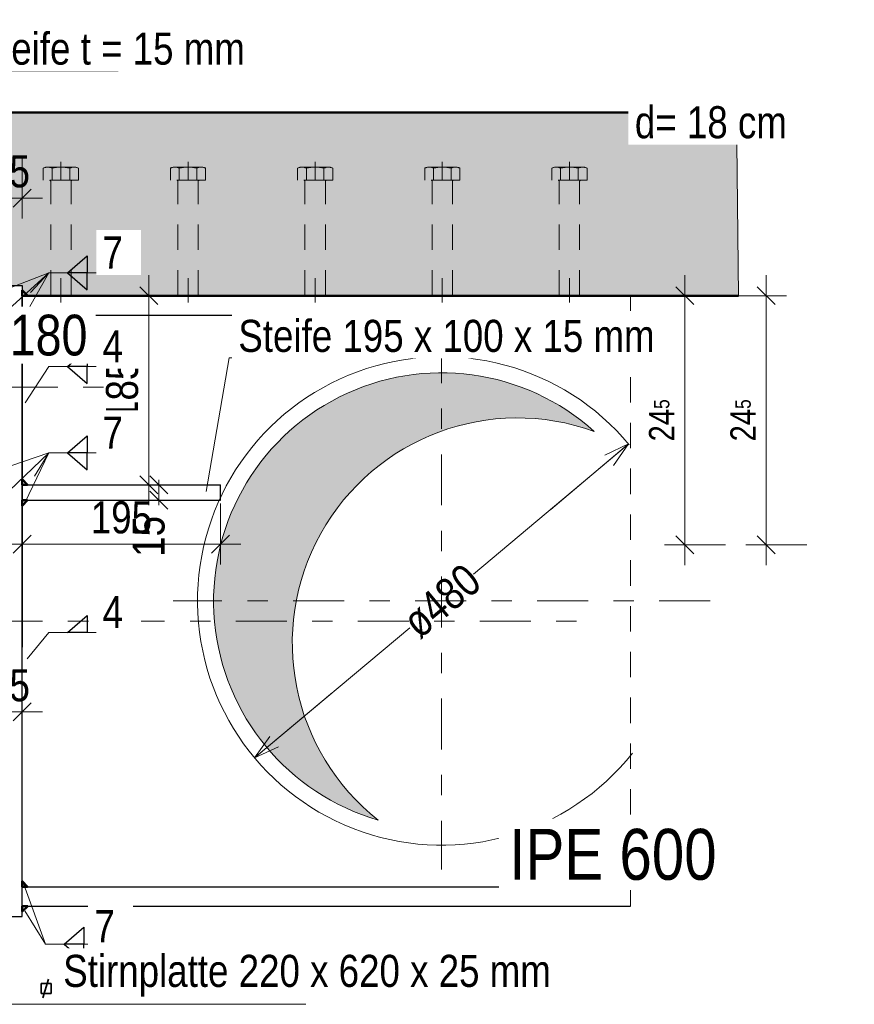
# Model space of a CAD drawing. Header units: millimetres. Extents: x -13 to 146, y -13 to 60.
# Tile 132 of 170: x 56.28 to 60.39, y -12.54 to -7.7. Entities that reach past the tile are written whole.
import ezdxf

# ---------------------------------------------------------------- set-up
doc = ezdxf.new("R2010")
doc.units = ezdxf.units.MM
doc.linetypes.add('DASHDOT', pattern=[1, 0.5, -0.25, 0, -0.25])
doc.linetypes.add('HIDDEN', pattern=[0.375, 0.25, -0.125])
doc.layers.add('Texte', color=7, linetype='Continuous', lineweight=20)
doc.styles.add('Arial Narrow', font='ARIALN.TTF')
doc.dimstyles.new('Arch_Strakon_dimstyle', dxfattribs={"dimtxt": 11.25, "dimasz": 1, "dimexe": 1.25, "dimexo": 0.0625, "dimgap": 1, "dimtad": 0, "dimdec": 5, "dimzin": 12, "dimdsep": 46, "dimtxsty": 'Arial Narrow', "dimblk": 'Arrowhead_Tick', "dimsah": 1, "dimcen": 0, "dimse1": 1, "dimse2": 1, "dimclrd": 6, "dimclrt": 3, "dimazin": 0, "dimtfac": 1, "dimtdec": 4, "dimtmove": 0, "dimatfit": 3, "dimldrblk": 'NONE', "dimfxl": 1, "dimtvp": 1, "dimtolj": 1, "dimtzin": 0, "dimlwd": 13, "dimarcsym": 2})
doc.dimstyles.new('Radial_Strakon_dimstyle', dxfattribs={"dimtxt": 11.25, "dimasz": 1, "dimexe": 1.25, "dimexo": 0.0625, "dimgap": 1, "dimtad": 0, "dimdec": 5, "dimzin": 12, "dimdsep": 46, "dimtxsty": 'Arial Narrow', "dimblk": 'Arrowhead_Radial_Reverse', "dimsah": 1, "dimcen": 0, "dimse1": 1, "dimse2": 1, "dimclrd": 6, "dimclrt": 3, "dimazin": 0, "dimtfac": 1, "dimtdec": 4, "dimtmove": 0, "dimatfit": 3, "dimldrblk": 'NONE', "dimfxl": 1, "dimtvp": 1, "dimtolj": 1, "dimtzin": 0, "dimlwd": 13, "dimarcsym": 2})
pattern_1 = [(45, (0, 0), (-0.031819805, 0.031819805), [0, -0.075])]
pattern_2 = [(135, (0, 0), (-0.031819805, -0.031819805), [0, -0.075])]

# ---------------------------------------------------------------- blocks, each defined once
blk = doc.blocks.new('Arrowhead_Tick')
at = {"color": 0, "linetype": 'Continuous', "lineweight": -2}
for p, q in [((0, 20), (0, -10)), ((-1, 0), (0, 0)), ((10, 0), (0, 0))]:
    blk.add_line(p, q, dxfattribs=at)
at = {"color": 2, "linetype": 'Continuous', "lineweight": 35}
blk.add_line((4.42, 4.42), (-4.42, -4.42), dxfattribs=at)
blk = doc.blocks.new('*D864')
at = {"layer": 'Defpoints', "color": 0}
for p in [(56.296, -10.0619), (57.271, -10.0619), (57.271, -10.2776)]:
    blk.add_point(p, dxfattribs=at)
at = {"layer": 'Texte', "color": 6, "linetype": 'Continuous', "lineweight": 13}
blk.add_line((56.306, -10.2776), (57.261, -10.2776), dxfattribs=at)
at = {"layer": 'Texte', "color": 6, "lineweight": 13, "xscale": 0.01, "yscale": 0.01, "zscale": 0.01}
blk.add_blockref('Arrowhead_Tick', (57.271, -10.2776), dxfattribs=at)
at = {"layer": 'Texte', "color": 6, "lineweight": 13, "xscale": 0.01, "yscale": 0.01, "zscale": 0.01, "rotation": 180}
blk.add_blockref('Arrowhead_Tick', (56.296, -10.2776), dxfattribs=at)
at = {"layer": 'Texte', "color": 2, "lineweight": 25, "insert": (56.7835, -10.1472), "char_height": 0.1575, "attachment_point": 5, "style": 'Arial Narrow'}
blk.add_mtext('\\A1;195', dxfattribs=at)
blk = doc.blocks.new('_None')
blk = doc.blocks.new('*D871')
at = {"layer": 'Defpoints', "color": 0}
for p in [(56.9679, -9.9869), (57.271, -9.9869), (57.271, -10.0619)]:
    blk.add_point(p, dxfattribs=at)
at = {"layer": 'Texte', "color": 6, "linetype": 'Continuous', "lineweight": 13}
for p, q in [((56.9679, -9.9769), (56.9679, -9.9669)), ((56.9679, -10.0619), (56.9679, -9.9869)), ((56.9679, -10.0719), (56.9679, -10.0819))]:
    blk.add_line(p, q, dxfattribs=at)
at = {"layer": 'Texte', "color": 6, "lineweight": 13, "xscale": 0.01, "yscale": 0.01, "zscale": 0.01}
for p, rotation in [((56.9679, -10.0619), 90), ((56.9679, -9.9869), 270)]:
    blk.add_blockref('Arrowhead_Tick', p, dxfattribs=dict(at, rotation=rotation))
at = {"layer": 'Texte', "color": 2, "lineweight": 25, "insert": (56.9179, -10.2399), "char_height": 0.1575, "attachment_point": 5, "rotation": 90, "style": 'Arial Narrow'}
blk.add_mtext('\\A1;15', dxfattribs=at)
blk = doc.blocks.new('*D872')
at = {"layer": 'Defpoints', "color": 0}
for p in [(56.9179, -9.0569), (59.2856, -9.0569), (57.271, -9.9869)]:
    blk.add_point(p, dxfattribs=at)
at = {"layer": 'Texte', "color": 6, "linetype": 'Continuous', "lineweight": 13}
blk.add_line((56.9179, -9.9769), (56.9179, -9.0669), dxfattribs=at)
at = {"layer": 'Texte', "color": 6, "lineweight": 13, "xscale": 0.01, "yscale": 0.01, "zscale": 0.01}
for p, rotation in [((56.9179, -9.0569), 89.99999999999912), ((56.9179, -9.9869), 269.9999999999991)]:
    blk.add_blockref('Arrowhead_Tick', p, dxfattribs=dict(at, rotation=rotation))
at = {"layer": 'Texte', "color": 2, "lineweight": 25, "insert": (56.7875, -9.5219), "char_height": 0.1575, "attachment_point": 5, "rotation": 90, "style": 'Arial Narrow'}
blk.add_mtext('\\A1;185', dxfattribs=at)
blk = doc.blocks.new('*D878')
at = {"layer": 'Defpoints', "color": 0}
for p in [(56.296, -8.5776), (56.296, -9.0069), (56.171, -9.0569)]:
    blk.add_point(p, dxfattribs=at)
at = {"layer": 'Texte', "color": 6, "linetype": 'Continuous', "lineweight": 13}
blk.add_line((56.181, -8.5776), (56.286, -8.5776), dxfattribs=at)
at = {"layer": 'Texte', "color": 6, "lineweight": 13, "xscale": 0.01, "yscale": 0.01, "zscale": 0.01}
for p, rotation in [((56.296, -8.5776), 359.9999999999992), ((56.171, -8.5776), 179.9999999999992)]:
    blk.add_blockref('Arrowhead_Tick', p, dxfattribs=dict(at, rotation=rotation))
at = {"layer": 'Texte', "color": 2, "lineweight": 25, "insert": (56.2335, -8.4472), "char_height": 0.1575, "attachment_point": 5, "style": 'Arial Narrow'}
blk.add_mtext('\\A1;25', dxfattribs=at)
blk = doc.blocks.new('*D894')
at = {"layer": 'Defpoints', "color": 0}
for p in [(56.296, -11.1025), (56.171, -12.1069), (56.296, -12.1069)]:
    blk.add_point(p, dxfattribs=at)
at = {"layer": 'Texte', "color": 6, "linetype": 'Continuous', "lineweight": 13}
blk.add_line((56.181, -11.1025), (56.286, -11.1025), dxfattribs=at)
at = {"layer": 'Texte', "color": 6, "lineweight": 13, "xscale": 0.01, "yscale": 0.01, "zscale": 0.01}
blk.add_blockref('Arrowhead_Tick', (56.296, -11.1025), dxfattribs=at)
at = {"layer": 'Texte', "color": 6, "lineweight": 13, "xscale": 0.01, "yscale": 0.01, "zscale": 0.01, "rotation": 180}
blk.add_blockref('Arrowhead_Tick', (56.171, -11.1025), dxfattribs=at)
at = {"layer": 'Texte', "color": 2, "lineweight": 25, "insert": (56.2335, -10.9721), "char_height": 0.1575, "attachment_point": 5, "style": 'Arial Narrow'}
blk.add_mtext('\\A1;25', dxfattribs=at)
blk = doc.blocks.new('Arrowhead_Radial_Reverse')
at = {"color": 0, "linetype": 'Continuous', "lineweight": -2}
for p, q in [((0, 0), (-50, 0)), ((0, 0), (-12.5, 3.35)), ((-12.5, -3.35), (0, 0))]:
    blk.add_line(p, q, dxfattribs=at)
blk = doc.blocks.new('*D895')
at = {"layer": 'Defpoints', "color": 0}
for p in [(59.2693, -9.792), (57.4461, -11.3218)]:
    blk.add_point(p, dxfattribs=at)
at = {"layer": 'Texte', "color": 6, "linetype": 'Continuous', "lineweight": 13}
for p, q in [((58.5149, -10.425), (59.2693, -9.792)), ((58.2005, -10.6888), (57.4461, -11.3218))]:
    blk.add_line(p, q, dxfattribs=at)
at = {"layer": 'Texte', "color": 6, "lineweight": 13, "xscale": 0.01, "yscale": 0.01, "zscale": 0.01}
for p, rotation in [((59.2769, -9.7856), 40.00000000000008), ((57.4384, -11.3283), 220.0000000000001)]:
    blk.add_blockref('Arrowhead_Radial_Reverse', p, dxfattribs=dict(at, rotation=rotation))
at = {"layer": 'Texte', "color": 2, "lineweight": 25, "insert": (58.3577, -10.5569), "char_height": 0.1575, "attachment_point": 5, "rotation": 40, "style": 'Arial Narrow'}
blk.add_mtext('\\A1;ø480', dxfattribs=at)
blk = doc.blocks.new('*D900')
at = {"layer": 'Defpoints', "color": 0}
for p in [(59.8074, -8.1569), (60.7528, -8.1569), (69.3658, -9.0569)]:
    blk.add_point(p, dxfattribs=at)
at = {"layer": 'Texte', "color": 6, "linetype": 'Continuous', "lineweight": 13}
blk.add_line((60.7528, -9.0469), (60.7528, -8.1669), dxfattribs=at)
at = {"layer": 'Texte', "color": 6, "lineweight": 13, "xscale": 0.01, "yscale": 0.01, "zscale": 0.01}
for p, rotation in [((60.7528, -8.1569), 90), ((60.7528, -9.0569), 270)]:
    blk.add_blockref('Arrowhead_Tick', p, dxfattribs=dict(at, rotation=rotation))
at = {"layer": 'Texte', "color": 3, "lineweight": 35, "insert": (60.6389, -8.6069), "char_height": 0.125, "attachment_point": 5, "rotation": 90, "style": 'Arial Narrow'}
blk.add_mtext('\\A1;18', dxfattribs=at)
blk = doc.blocks.new('*D904')
at = {"layer": 'Defpoints', "color": 0}
for p in [(59.8174, -9.0569), (59.9528, -9.0569), (56.071, -10.2819)]:
    blk.add_point(p, dxfattribs=at)
at = {"layer": 'Texte', "color": 6, "linetype": 'Continuous', "lineweight": 13}
blk.add_line((59.9528, -10.2719), (59.9528, -9.0669), dxfattribs=at)
at = {"layer": 'Texte', "color": 6, "lineweight": 13, "xscale": 0.01, "yscale": 0.01, "zscale": 0.01}
for p, rotation in [((59.9528, -9.0569), 90), ((59.9528, -10.2819), 270)]:
    blk.add_blockref('Arrowhead_Tick', p, dxfattribs=dict(at, rotation=rotation))
at = {"layer": 'Texte', "color": 3, "lineweight": 35, "insert": (59.84, -9.6694), "char_height": 0.125, "attachment_point": 5, "rotation": 90, "style": 'Arial Narrow'}
blk.add_mtext('\\A1;24{\\A1;\\H.6x;\\S5;}', dxfattribs=at)
blk = doc.blocks.new('*D905')
at = {"layer": 'Defpoints', "color": 0}
for p in [(59.5528, -9.0569), (59.8174, -9.0569), (56.071, -10.2819)]:
    blk.add_point(p, dxfattribs=at)
at = {"layer": 'Texte', "color": 6, "linetype": 'Continuous', "lineweight": 13}
blk.add_line((59.5528, -10.2719), (59.5528, -9.0669), dxfattribs=at)
at = {"layer": 'Texte', "color": 6, "lineweight": 13, "xscale": 0.01, "yscale": 0.01, "zscale": 0.01}
for p, rotation in [((59.5528, -9.0569), 90), ((59.5528, -10.2819), 270)]:
    blk.add_blockref('Arrowhead_Tick', p, dxfattribs=dict(at, rotation=rotation))
at = {"layer": 'Texte', "color": 3, "lineweight": 35, "insert": (59.44, -9.6694), "char_height": 0.125, "attachment_point": 5, "rotation": 90, "style": 'Arial Narrow'}
blk.add_mtext('\\A1;24{\\A1;\\H.6x;\\S5;}', dxfattribs=at)

msp = doc.modelspace()

# ---------------------------------------------------------------- hatches: boundary and pattern name
at = {"layer": 'Texte', "lineweight": 18, "true_color": 0xceffce}
msp.add_hatch(color=254, dxfattribs=at).paths.add_polyline_path([(59.807427, -8.156913), (59.81745, -9.056913), (56.324192, -9.056913), (56.295959, -9.030386), (56.295959, -9.006913), (56.170959, -9.006913), (56.170959, -9.030386), (56.142725, -9.056913), (55.070959, -9.056913), (55.070959, -9.406913), (53.456835, -9.406913), (53.456835, -8.156913)])
at = {"layer": 'Texte', "lineweight": 18}
h = msp.add_hatch(dxfattribs=at)
h.set_pattern_fill('punkt', color=5, scale=0.01, angle=135, style=0, pattern_type=2)
h.set_pattern_definition(pattern_2)
h.paths.add_polyline_path([(56.324192, -9.056913), (56.295959, -9.056913), (56.295959, -9.030386)])
h = msp.add_hatch(dxfattribs=at)
h.set_pattern_fill('punkt', color=5, scale=0.01, angle=45, style=0, pattern_type=2)
h.set_pattern_definition(pattern_1)
h.paths.add_polyline_path([(56.295959, -9.180147), (56.295959, -9.151913), (56.322486, -9.151913)])
at = {"layer": 'Texte', "lineweight": 18, "true_color": 0xdfdfdf}
msp.add_hatch(color=254, dxfattribs=at).paths.add_polyline_path([(59.093138, -9.710902), (59.07782, -9.697825), (59.062269, -9.685026), (59.046491, -9.672509), (59.030491, -9.660276), (59.014273, -9.648334), (58.997844, -9.636684), (58.981208, -9.625332), (58.96437, -9.61428), (58.947337, -9.603533), (58.930113, -9.593093), (58.912705, -9.582964), (58.895117, -9.57315), (58.877356, -9.563654), (58.859427, -9.554478), (58.841337, -9.545625), (58.82309, -9.537099), (58.804693, -9.528903), (58.786151, -9.521038), (58.767471, -9.513507), (58.748659, -9.506314), (58.729721, -9.499459), (58.710663, -9.492946), (58.691491, -9.486776), (58.672211, -9.480952), (58.652829, -9.475475), (58.633352, -9.470347), (58.613787, -9.46557), (58.594138, -9.461145), (58.574413, -9.457074), (58.554619, -9.453358), (58.53476, -9.449998), (58.514845, -9.446996), (58.494879, -9.444351), (58.474868, -9.442066), (58.45482, -9.440141), (58.43474, -9.438576), (58.414636, -9.437373), (58.394513, -9.43653), (58.374378, -9.43605), (58.354238, -9.435931), (58.334099, -9.436174), (58.313967, -9.436779), (58.29385, -9.437745), (58.273753, -9.439073), (58.253684, -9.440761), (58.233648, -9.44281), (58.213652, -9.445218), (58.193702, -9.447986), (58.173806, -9.451111), (58.153969, -9.454593), (58.134197, -9.458431), (58.114498, -9.462624), (58.094877, -9.46717), (58.075341, -9.472067), (58.055896, -9.477315), (58.036549, -9.482912), (58.017305, -9.488855), (57.998171, -9.495142), (57.979154, -9.501773), (57.960258, -9.508744), (57.941491, -9.516054), (57.922858, -9.523699), (57.904365, -9.531678), (57.886019, -9.539988), (57.867825, -9.548627), (57.849789, -9.55759), (57.831917, -9.566877), (57.814215, -9.576483), (57.796688, -9.586405), (57.779343, -9.596641), (57.762184, -9.607186), (57.745217, -9.618039), (57.728448, -9.629194), (57.711882, -9.640649), (57.695525, -9.652399), (57.679381, -9.664442), (57.663456, -9.676772), (57.647756, -9.689387), (57.632284, -9.702282), (57.617047, -9.715453), (57.602049, -9.728895), (57.587295, -9.742604), (57.572789, -9.756577), (57.558537, -9.770808), (57.544543, -9.785292), (57.530811, -9.800026), (57.517346, -9.815004), (57.504153, -9.830221), (57.491235, -9.845673), (57.478596, -9.861355), (57.466242, -9.877261), (57.454175, -9.893387), (57.4424, -9.909726), (57.43092, -9.926275), (57.41974, -9.943027), (57.408862, -9.959978), (57.398291, -9.977121), (57.388029, -9.994451), (57.37808, -10.011963), (57.368448, -10.029651), (57.359135, -10.047508), (57.350144, -10.065531), (57.341478, -10.083712), (57.333141, -10.102046), (57.325134, -10.120526), (57.31746, -10.139148), (57.310123, -10.157904), (57.303123, -10.176789), (57.296464, -10.195797), (57.290147, -10.214921), (57.284176, -10.234156), (57.27855, -10.253495), (57.273273, -10.272932), (57.268346, -10.29246), (57.263771, -10.312074), (57.259548, -10.331767), (57.255681, -10.351533), (57.252169, -10.371365), (57.249014, -10.391257), (57.246216, -10.411202), (57.243778, -10.431194), (57.241699, -10.451227), (57.23998, -10.471294), (57.238623, -10.491389), (57.237626, -10.511505), (57.236991, -10.531635), (57.236718, -10.551774), (57.236806, -10.571914), (57.237257, -10.59205), (57.238069, -10.612174), (57.239242, -10.63228), (57.240777, -10.652362), (57.242672, -10.672413), (57.244927, -10.692427), (57.247541, -10.712397), (57.250514, -10.732317), (57.253844, -10.752181), (57.25753, -10.771981), (57.261572, -10.791712), (57.265967, -10.811367), (57.270715, -10.83094), (57.275813, -10.850424), (57.281261, -10.869814), (57.287057, -10.889103), (57.293197, -10.908284), (57.299682, -10.927352), (57.306508, -10.946301), (57.313673, -10.965124), (57.321176, -10.983815), (57.329013, -11.002368), (57.337182, -11.020777), (57.34568, -11.039037), (57.354506, -11.057141), (57.363655, -11.075083), (57.373125, -11.092859), (57.382912, -11.110461), (57.393015, -11.127885), (57.403428, -11.145124), (57.41415, -11.162173), (57.425177, -11.179027), (57.436504, -11.195681), (57.448129, -11.212128), (57.460047, -11.228363), (57.472256, -11.244382), (57.48475, -11.260179), (57.497525, -11.275749), (57.510579, -11.291086), (57.523906, -11.306187), (57.537502, -11.321046), (57.551363, -11.335658), (57.565484, -11.350019), (57.57986, -11.364124), (57.594488, -11.377968), (57.609363, -11.391548), (57.624478, -11.404858), (57.639831, -11.417894), (57.655415, -11.430652), (57.671226, -11.443128), (57.687259, -11.455318), (57.703508, -11.467218), (57.719968, -11.478824), (57.736634, -11.490133), (57.7535, -11.50114), (57.770562, -11.511843), (57.787813, -11.522237), (57.805248, -11.53232), (57.822861, -11.542088), (57.840647, -11.551537), (57.8586, -11.560666), (57.876714, -11.569471), (57.894984, -11.577949), (57.913402, -11.586097), (57.931964, -11.593913), (57.950664, -11.601394), (57.969495, -11.608539), (57.988451, -11.615343), (58.007526, -11.621806), (58.026715, -11.627925), (58.04601, -11.633699), (58.030955, -11.621644), (58.016112, -11.609328), (58.001486, -11.596755), (57.987082, -11.58393), (57.972903, -11.570855), (57.958955, -11.557535), (57.94524, -11.543974), (57.931765, -11.530176), (57.918531, -11.516145), (57.905545, -11.501885), (57.892809, -11.487402), (57.880327, -11.472698), (57.868103, -11.457779), (57.856142, -11.44265), (57.844446, -11.427314), (57.833019, -11.411777), (57.821864, -11.396043), (57.810986, -11.380116), (57.800387, -11.364003), (57.79007, -11.347707), (57.780039, -11.331234), (57.770296, -11.314589), (57.760846, -11.297776), (57.751689, -11.280801), (57.74283, -11.263669), (57.734271, -11.246386), (57.726015, -11.228955), (57.718063, -11.211384), (57.710419, -11.193676), (57.703085, -11.175838), (57.696063, -11.157875), (57.689355, -11.139792), (57.682964, -11.121595), (57.67689, -11.10329), (57.671137, -11.084881), (57.665705, -11.066375), (57.660597, -11.047777), (57.655814, -11.029092), (57.651357, -11.010327), (57.647227, -10.991488), (57.643427, -10.972579), (57.639957, -10.953607), (57.636819, -10.934577), (57.634012, -10.915495), (57.631539, -10.896368), (57.629399, -10.8772), (57.627594, -10.857998), (57.626123, -10.838767), (57.624988, -10.819513), (57.624189, -10.800243), (57.623726, -10.780962), (57.623599, -10.761675), (57.623809, -10.742389), (57.624354, -10.72311), (57.625236, -10.703844), (57.626453, -10.684595), (57.628005, -10.665371), (57.629892, -10.646176), (57.632114, -10.627018), (57.634669, -10.607901), (57.637557, -10.588832), (57.640777, -10.569815), (57.644328, -10.550858), (57.648209, -10.531966), (57.652419, -10.513144), (57.656956, -10.494398), (57.661819, -10.475735), (57.667007, -10.457158), (57.672518, -10.438676), (57.67835, -10.420292), (57.684501, -10.402012), (57.690971, -10.383843), (57.697756, -10.365789), (57.704854, -10.347856), (57.712265, -10.330049), (57.719984, -10.312374), (57.728011, -10.294837), (57.736341, -10.277442), (57.744974, -10.260195), (57.753906, -10.243101), (57.763135, -10.226166), (57.772658, -10.209393), (57.782471, -10.19279), (57.792573, -10.17636), (57.802959, -10.160108), (57.813627, -10.14404), (57.824573, -10.128161), (57.835795, -10.112475), (57.847288, -10.096986), (57.85905, -10.081701), (57.871076, -10.066622), (57.883363, -10.051756), (57.895907, -10.037106), (57.908705, -10.022677), (57.921753, -10.008473), (57.935046, -9.994499), (57.94858, -9.980758), (57.962353, -9.967256), (57.976358, -9.953996), (57.990592, -9.940982), (58.005051, -9.928218), (58.019731, -9.915707), (58.034626, -9.903455), (58.049732, -9.891464), (58.065045, -9.879739), (58.080561, -9.868282), (58.096273, -9.857097), (58.112178, -9.846188), (58.128271, -9.835558), (58.144547, -9.82521), (58.161001, -9.815147), (58.177627, -9.805372), (58.194422, -9.795889), (58.211379, -9.7867), (58.228494, -9.777808), (58.245761, -9.769216), (58.263175, -9.760925), (58.280731, -9.75294), (58.298424, -9.745262), (58.316248, -9.737894), (58.334198, -9.730837), (58.352268, -9.724094), (58.370452, -9.717668), (58.388746, -9.711559), (58.407144, -9.70577), (58.425639, -9.700302), (58.444228, -9.695158), (58.462903, -9.690339), (58.481659, -9.685846), (58.500491, -9.68168), (58.519392, -9.677844), (58.538358, -9.674337), (58.557381, -9.671162), (58.576457, -9.668318), (58.59558, -9.665808), (58.614744, -9.663631), (58.633943, -9.661789), (58.65317, -9.660282), (58.672422, -9.65911), (58.69169, -9.658273), (58.710971, -9.657773), (58.730257, -9.657609), (58.749543, -9.657781), (58.768823, -9.658289), (58.788092, -9.659134), (58.807343, -9.660314), (58.82657, -9.661829), (58.845768, -9.663679), (58.864931, -9.665864), (58.884052, -9.668382), (58.903127, -9.671234), (58.92215, -9.674417), (58.941114, -9.677931), (58.960014, -9.681776), (58.978843, -9.685949), (58.997598, -9.69045), (59.016271, -9.695277), (59.034857, -9.700429), (59.05335, -9.705904), (59.071746, -9.711701), (59.090037, -9.717817), (59.108219, -9.724251)])
at = {"layer": 'Texte', "lineweight": 18}
h = msp.add_hatch(dxfattribs=at)
h.set_pattern_fill('punkt', color=5, scale=0.01, angle=45, style=0, pattern_type=2)
h.set_pattern_definition(pattern_1)
h.paths.add_polyline_path([(56.295959, -9.95868), (56.295959, -9.986913), (56.322486, -9.986913)])
h = msp.add_hatch(dxfattribs=at)
h.set_pattern_fill('punkt', color=5, scale=0.01, angle=45, style=0, pattern_type=2)
h.set_pattern_definition(pattern_1)
h.paths.add_polyline_path([(56.295959, -10.090147), (56.295959, -10.061913), (56.322486, -10.061913)])
h = msp.add_hatch(dxfattribs=at)
h.set_pattern_fill('punkt', color=5, scale=0.01, angle=45, style=0, pattern_type=2)
h.set_pattern_definition(pattern_1)
h.paths.add_polyline_path([(56.295959, -11.93368), (56.322486, -11.961913), (56.295959, -11.961913)])
h = msp.add_hatch(dxfattribs=at)
h.set_pattern_fill('punkt', color=5, scale=0.01, angle=135, style=0, pattern_type=2)
h.set_pattern_definition(pattern_2)
h.paths.add_polyline_path([(56.324192, -12.056913), (56.295959, -12.083441), (56.295959, -12.056913)])

# ---------------------------------------------------------------- linework, layer by layer
at = {"layer": 'Texte', "color": 6, "linetype": 'Continuous', "lineweight": 13}
for p, q in [((56.76729, -7.951477), (56.0256, -7.951477)), ((56.42707, -8.944803), (56.159321, -9.048893)), ((56.42707, -8.944803), (56.170201, -9.176732)), ((56.42707, -8.944803), (56.303479, -9.163132)), ((56.42707, -8.944803), (56.336036, -9.041837)), ((56.42707, -8.944803), (56.7804, -8.944803)), ((57.312382, -9.362958), (57.199743, -10.018781)), ((58.369004, -9.362958), (57.312382, -9.362958)), ((56.42707, -9.405547), (56.311208, -9.583701)), ((56.42707, -9.405547), (56.7804, -9.405547)), ((56.42707, -9.82995), (56.166598, -9.917187)), ((56.42707, -9.82995), (56.191972, -10.05421)), ((56.42707, -9.82995), (56.308696, -10.07451)), ((56.356002, -9.943677), (56.42707, -9.82995)), ((56.42707, -9.82995), (56.7804, -9.82995)), ((56.42707, -10.711684), (56.320062, -10.840959)), ((56.42707, -10.711684), (56.7804, -10.711684)), ((56.410116, -12.244107), (56.303479, -11.950695)), ((56.410116, -12.244107), (56.309413, -12.079846)), ((56.410116, -12.244107), (56.763446, -12.244107)), ((57.689971, -12.538857), (56.214757, -12.538857))]:
    msp.add_line(p, q, dxfattribs=at)
at = {"layer": 'Texte', "color": 4, "linetype": 'Continuous', "lineweight": 50}
for p, q in [((53.456835, -8.156913), (59.807427, -8.156913)), ((56.324192, -9.056913), (56.295959, -9.030386)), ((56.295959, -9.056913), (56.295959, -9.030386)), ((59.81745, -9.056913), (56.295959, -9.056913)), ((56.324192, -9.056913), (56.295959, -9.056913)), ((56.295959, -9.180147), (56.322486, -9.151913)), ((56.295959, -9.180147), (56.295959, -9.151913)), ((56.295959, -9.151913), (56.322486, -9.151913)), ((56.295959, -9.95868), (56.322486, -9.986913)), ((56.295959, -9.95868), (56.295959, -9.986913)), ((56.295959, -9.986913), (56.322486, -9.986913)), ((56.295959, -10.090147), (56.322486, -10.061913)), ((56.295959, -10.090147), (56.295959, -10.061913)), ((56.295959, -10.061913), (56.322486, -10.061913)), ((56.295959, -11.93368), (56.322486, -11.961913)), ((56.295959, -11.93368), (56.295959, -11.961913)), ((56.295959, -11.961913), (56.322486, -11.961913)), ((56.324192, -12.056913), (56.295959, -12.083441)), ((56.324192, -12.056913), (56.295959, -12.056913)), ((56.295959, -12.056913), (56.295959, -12.083441))]:
    msp.add_line(p, q, dxfattribs=at)
at = {"layer": 'Texte', "color": 9, "linetype": 'Continuous', "lineweight": 0}
msp.add_line((59.807427, -8.156913), (59.81745, -9.056913), dxfattribs=at)
at = {"layer": 'Texte', "color": 6, "linetype": 'HIDDEN', "lineweight": 13, "ltscale": 0.5}
for p, q in [((56.485959, -8.400033), (56.485959, -8.490033)), ((57.110959, -8.400033), (57.110959, -8.490033)), ((57.735959, -8.400033), (57.735959, -8.490033)), ((58.360959, -8.400033), (58.360959, -8.490033)), ((58.985959, -8.400033), (58.985959, -8.490033)), ((56.399356, -8.490033), (56.399356, -8.430836)), ((56.421007, -8.425033), (56.550911, -8.425033)), ((56.442657, -8.430836), (56.442657, -8.490033)), ((56.52926, -8.490033), (56.52926, -8.430874)), ((56.572561, -8.490033), (56.572561, -8.430874)), ((57.024356, -8.490033), (57.024356, -8.430836)), ((57.046007, -8.425033), (57.175911, -8.425033)), ((57.067657, -8.430836), (57.067657, -8.490033)), ((57.15426, -8.490033), (57.15426, -8.430874)), ((57.197561, -8.490033), (57.197561, -8.430874)), ((57.649356, -8.490033), (57.649356, -8.430836)), ((57.671007, -8.425033), (57.800911, -8.425033)), ((57.692657, -8.430836), (57.692657, -8.490033)), ((57.77926, -8.490033), (57.77926, -8.430874)), ((57.822561, -8.490033), (57.822561, -8.430874)), ((58.274356, -8.490033), (58.274356, -8.430836)), ((58.296007, -8.425033), (58.425911, -8.425033)), ((58.317657, -8.430836), (58.317657, -8.490033)), ((58.40426, -8.490033), (58.40426, -8.430874)), ((58.447561, -8.490033), (58.447561, -8.430874)), ((58.899356, -8.490033), (58.899356, -8.430836)), ((58.921007, -8.425033), (59.050911, -8.425033)), ((58.942657, -8.430836), (58.942657, -8.490033)), ((59.02926, -8.490033), (59.02926, -8.430874)), ((59.072561, -8.490033), (59.072561, -8.430874)), ((56.572561, -8.490033), (56.399356, -8.490033)), ((56.540959, -8.490033), (56.430959, -8.490033)), ((56.435959, -9.056913), (56.435959, -8.495033)), ((56.535959, -9.056913), (56.535959, -8.495033)), ((57.197561, -8.490033), (57.024356, -8.490033)), ((57.165959, -8.490033), (57.055959, -8.490033)), ((57.060959, -9.056913), (57.060959, -8.495033)), ((57.160959, -9.056913), (57.160959, -8.495033)), ((57.822561, -8.490033), (57.649356, -8.490033)), ((57.790959, -8.490033), (57.680959, -8.490033)), ((57.685959, -9.056913), (57.685959, -8.495033)), ((57.785959, -9.056913), (57.785959, -8.495033)), ((58.447561, -8.490033), (58.274356, -8.490033)), ((58.415959, -8.490033), (58.305959, -8.490033)), ((58.310959, -9.056913), (58.310959, -8.495033)), ((58.410959, -9.056913), (58.410959, -8.495033)), ((59.072561, -8.490033), (58.899356, -8.490033)), ((59.040959, -8.490033), (58.930959, -8.490033)), ((58.935959, -9.056913), (58.935959, -8.495033)), ((59.035959, -9.056913), (59.035959, -8.495033)), ((56.435959, -9.056913), (56.435959, -8.971366)), ((56.485959, -9.056913), (56.485959, -8.971366)), ((56.485959, -8.971366), (56.485959, -9.090033)), ((56.535959, -9.056913), (56.535959, -8.971366)), ((57.060959, -9.056913), (57.060959, -8.971366)), ((57.110959, -9.056913), (57.110959, -8.971366)), ((57.110959, -8.971366), (57.110959, -9.090033)), ((57.160959, -9.056913), (57.160959, -8.971366)), ((57.685959, -9.056913), (57.685959, -8.971366)), ((57.735959, -9.056913), (57.735959, -8.971366)), ((57.735959, -8.971366), (57.735959, -9.090033)), ((57.785959, -9.056913), (57.785959, -8.971366)), ((58.310959, -9.056913), (58.310959, -8.971366)), ((58.360959, -9.056913), (58.360959, -8.971366)), ((58.360959, -8.971366), (58.360959, -9.090033)), ((58.410959, -9.056913), (58.410959, -8.971366)), ((58.935959, -9.056913), (58.935959, -8.971366)), ((58.985959, -9.056913), (58.985959, -8.971366)), ((58.985959, -8.971366), (58.985959, -9.090033)), ((59.035959, -9.056913), (59.035959, -8.971366)), ((56.535959, -9.056913), (56.435959, -9.056913)), ((57.160959, -9.056913), (57.060959, -9.056913)), ((57.785959, -9.056913), (57.685959, -9.056913)), ((58.410959, -9.056913), (58.310959, -9.056913)), ((59.035959, -9.056913), (58.935959, -9.056913))]:
    msp.add_line(p, q, dxfattribs=at)
at = {"layer": 'Texte', "color": 3, "linetype": 'Continuous', "lineweight": 25}
for p, q in [((56.518474, -8.944803), (56.615808, -8.861289)), ((56.615808, -8.861289), (56.615808, -8.944803)), ((56.615808, -8.944803), (56.518474, -8.944803)), ((56.518474, -8.944803), (56.615808, -9.028318)), ((56.615808, -9.028318), (56.615808, -8.944803)), ((56.170959, -9.006913), (56.295959, -9.006913)), ((56.295959, -9.006913), (56.295959, -9.056913)), ((56.295959, -9.006913), (56.295959, -9.056913)), ((56.295959, -9.056913), (56.295959, -10.784038)), ((56.295959, -9.056913), (59.285587, -9.056913)), ((56.295959, -12.056913), (56.295959, -9.056913)), ((56.295959, -9.056913), (56.295959, -10.784038)), ((56.295959, -9.151913), (59.285587, -9.151913)), ((56.518474, -9.405547), (56.615808, -9.322032)), ((56.615808, -9.322032), (56.615808, -9.405547)), ((56.615808, -9.405547), (56.518474, -9.405547)), ((56.518474, -9.405547), (56.615808, -9.489061)), ((56.615808, -9.405547), (56.518474, -9.405547)), ((56.615808, -9.489061), (56.615808, -9.405547)), ((56.518474, -9.82995), (56.615808, -9.746435)), ((56.615808, -9.746435), (56.615808, -9.82995)), ((56.615808, -9.82995), (56.518474, -9.82995)), ((56.518474, -9.82995), (56.615808, -9.913464)), ((56.615808, -9.913464), (56.615808, -9.82995)), ((56.295959, -9.986913), (57.270959, -9.986913)), ((56.295959, -9.986913), (57.270959, -9.986913)), ((57.270959, -10.061913), (57.270959, -9.986913)), ((57.270959, -10.061913), (57.270959, -9.986913)), ((56.295959, -10.061913), (57.270959, -10.061913)), ((56.295959, -10.061913), (57.270959, -10.061913)), ((56.518474, -10.711684), (56.615808, -10.628169)), ((56.615808, -10.628169), (56.615808, -10.711684)), ((56.615808, -10.711684), (56.518474, -10.711684)), ((56.295959, -11.961913), (59.285587, -11.961913)), ((56.295959, -12.056913), (59.285587, -12.056913)), ((56.295959, -12.106913), (56.295959, -12.056913)), ((56.170959, -12.106913), (56.295959, -12.106913)), ((56.50152, -12.244107), (56.598854, -12.160593)), ((56.598854, -12.160593), (56.598854, -12.244107)), ((56.50152, -12.244107), (56.598854, -12.327622)), ((56.598854, -12.244107), (56.50152, -12.244107)), ((56.598854, -12.327622), (56.598854, -12.244107))]:
    msp.add_line(p, q, dxfattribs=at)
at = {"layer": 'Texte', "color": 5, "linetype": 'HIDDEN', "lineweight": 18, "ltscale": 0.5}
msp.add_line((59.285587, -12.056913), (59.285587, -9.056913), dxfattribs=at)
at = {"layer": 'Texte', "color": 10, "linetype": 'DASHDOT', "ltscale": 0.5}
for p, q in [((58.357694, -9.236913), (58.357694, -11.876913)), ((59.677694, -10.556913), (57.037694, -10.556913))]:
    msp.add_line(p, q, dxfattribs=at)
at = {"layer": 'Texte', "color": 9, "linetype": 'DASHDOT', "lineweight": 0, "ltscale": 0.5}
for p, q in [((55.020959, -9.506913), (56.771163, -9.506913)), ((56.145959, -10.656913), (59.133004, -10.656913))]:
    msp.add_line(p, q, dxfattribs=at)
at = {"layer": 'Texte', "color": 2, "linetype": 'Continuous', "lineweight": 35}
for p, q in [((56.397591, -12.506426), (56.425854, -12.414573)), ((56.38862, -12.486255), (56.38862, -12.436255)), ((56.38862, -12.436255), (56.43862, -12.436255)), ((56.43862, -12.436255), (56.43862, -12.486255)), ((56.43862, -12.486255), (56.38862, -12.486255))]:
    msp.add_line(p, q, dxfattribs=at)
at = {"layer": 'Texte', "color": 6, "linetype": 'HIDDEN', "lineweight": 13, "ltscale": 0.5}
for centre, radius, start, end in [((56.421007, -8.468335), 0.0433, 59.99927, 120.000728), ((56.485959, -8.592337), 0.167169, 74.987632, 105.009015), ((56.550911, -8.468335), 0.043268, 59.974265, 120.025735), ((57.046007, -8.468335), 0.0433, 59.99927, 120.000728), ((57.110959, -8.592337), 0.167169, 74.987632, 105.009015), ((57.175911, -8.468335), 0.043268, 59.974265, 120.025735), ((57.671007, -8.468335), 0.0433, 59.99927, 120.000728), ((57.735959, -8.592337), 0.167169, 74.987632, 105.009015), ((57.800911, -8.468335), 0.043268, 59.974265, 120.025735), ((58.296007, -8.468335), 0.0433, 59.99927, 120.000728), ((58.360959, -8.592337), 0.167169, 74.987632, 105.009015), ((58.425911, -8.468335), 0.043268, 59.974265, 120.025735), ((58.921007, -8.468335), 0.0433, 59.99927, 120.000728), ((58.985959, -8.592337), 0.167169, 74.987632, 105.009015), ((59.050911, -8.468335), 0.043268, 59.974265, 120.025735), ((56.430959, -8.495033), 0.005, 0, 90.000019), ((56.540959, -8.495033), 0.005, 90, 180), ((57.055959, -8.495033), 0.005, 0, 90.000019), ((57.165959, -8.495033), 0.005, 90, 180), ((57.680959, -8.495033), 0.005, 0, 90.000019), ((57.790959, -8.495033), 0.005, 90, 180), ((58.305959, -8.495033), 0.005, 0, 90.000019), ((58.415959, -8.495033), 0.005, 90, 180), ((58.930959, -8.495033), 0.005, 0, 90.000019), ((59.040959, -8.495033), 0.005, 90, 180)]:
    msp.add_arc(centre, radius, start, end, dxfattribs=at)
at = {"layer": 'Texte', "color": 5, "linetype": 'Continuous', "lineweight": 18}
msp.add_arc((58.357694, -10.556913), 1.2, 39.762686, 321.424564, dxfattribs=at)
at = {"layer": 'Texte', "color": 9, "linetype": 'Continuous', "lineweight": 0}
for centre, radius, start, end in [((58.357694, -10.556913), 1.120988, 47.969881, 253.856497), ((58.730027, -10.764039), 1.10643, 70.012643, 231.813735)]:
    msp.add_arc(centre, radius, start, end, dxfattribs=at)

# ---------------------------------------------------------------- texts
at = {"layer": 'Texte', "color": 2, "lineweight": 35, "insert": (56.07154, -7.923913), "char_height": 0.1575, "attachment_point": 7, "line_spacing_factor": 0.9, "style": 'Arial Narrow', "bg_fill": 3, "box_fill_scale": 1.2, "bg_fill_color": 256, "bg_fill_true_color": 13158600, "bg_fill_transparency": 0}
msp.add_mtext('Steife t = 15 mm', dxfattribs=at)

# ---------------------------------------------------------------- dimensions: what is measured, and where the dimension line sits
at = {"layer": 'Texte', "lineweight": 35}
for base, p1, p2, text, picture, middle in [((60.752761, -8.156913), (69.365786, -9.056913), (59.807427, -8.156913), '18', '*D900', (60.752761, -8.606913)), ((59.952761, -9.056913), (56.070959, -10.281913), (59.81745, -9.056913), '24{\\A1;\\H.6x;\\S5;}', '*D904', (59.952761, -9.669413)), ((59.552761, -9.056913), (56.070959, -10.281913), (59.81745, -9.056913), '24{\\A1;\\H.6x;\\S5;}', '*D905', (59.552761, -9.669413))]:
    dim = msp.add_linear_dim(base=base, p1=p1, p2=p2, angle=90, text=text, dimstyle='Arch_Strakon_dimstyle', override={"dimscale": 0.01, "dimtxt": 12.5, "dimasz": 1, "dimgap": 5, "dimtad": 1, "dimjust": 0, "dimtih": 0, "dimtoh": 0, "dimdec": 5, "dimdsep": 46, "dimtxsty": 'Arial Narrow', "dimclrd": 6, "dimclrt": 3, "dimtix": 1, "dimtofl": 255, "dimtmove": 0, "dimatfit": 2, "dimfxl": 0, "dimfxlon": 0, "dimtvp": 40, "dimlwd": 13}, dxfattribs=at)
    dim.commit()
    dim.dimension.update_dxf_attribs({"geometry": picture, "text_midpoint": middle, "dimtype": 160})
at = {"layer": 'Texte', "lineweight": 25}
for base, p1, p2, text, picture, middle in [((56.295959, -8.577606), (56.170959, -9.056913), (56.295959, -9.006913), '25', '*D878', (56.233459, -8.577606)), ((57.270959, -10.277606), (56.295959, -10.061913), (57.270959, -10.061913), '195', '*D864', (56.783459, -10.277606)), ((56.295959, -11.102506), (56.170959, -12.106913), (56.295959, -12.106913), '25', '*D894', (56.233459, -11.102506))]:
    dim = msp.add_linear_dim(base=base, p1=p1, p2=p2, text=text, dimstyle='Arch_Strakon_dimstyle', override={"dimscale": 0.01, "dimtxt": 15.75, "dimasz": 1, "dimgap": 5, "dimtad": 1, "dimjust": 0, "dimtih": 0, "dimtoh": 0, "dimdec": 5, "dimdsep": 46, "dimtxsty": 'Arial Narrow', "dimclrd": 6, "dimclrt": 2, "dimtix": 1, "dimtofl": 255, "dimtmove": 0, "dimatfit": 2, "dimfxl": 0, "dimfxlon": 0, "dimtvp": 31.746032, "dimlwd": 13}, dxfattribs=at)
    dim.commit()
    dim.dimension.update_dxf_attribs({"geometry": picture, "text_midpoint": middle, "dimtype": 160})
for base, p1, p2, text, override, picture, middle in [((56.917871, -9.056913), (57.270959, -9.986913), (59.285587, -9.056913), '185', {"dimscale": 0.01, "dimtxt": 15.75, "dimasz": 1, "dimgap": 5, "dimtad": 1, "dimjust": 0, "dimtih": 0, "dimtoh": 0, "dimdec": 5, "dimdsep": 46, "dimtxsty": 'Arial Narrow', "dimclrd": 6, "dimclrt": 2, "dimtix": 1, "dimtofl": 255, "dimtmove": 0, "dimatfit": 2, "dimfxl": 0, "dimfxlon": 0, "dimtvp": 31.746032, "dimlwd": 13}, '*D872', (56.917871, -9.521913)), ((56.967871, -9.986913), (57.270959, -10.061913), (57.270959, -9.986913), '15', {"dimscale": 0.01, "dimtxt": 15.75, "dimasz": 1, "dimgap": 5, "dimtad": 1, "dimjust": 0, "dimtih": 0, "dimtoh": 0, "dimdec": 5, "dimdsep": 46, "dimtxsty": 'Arial Narrow', "dimclrd": 6, "dimclrt": 2, "dimtix": 0, "dimtofl": 255, "dimtmove": 2, "dimatfit": 2, "dimfxl": 0, "dimfxlon": 0, "dimtvp": 31.746032, "dimlwd": 13}, '*D871', (56.917871, -10.239888))]:
    dim = msp.add_linear_dim(base=base, p1=p1, p2=p2, angle=90, text=text, dimstyle='Arch_Strakon_dimstyle', override=override, dxfattribs=at)
    dim.commit()
    dim.dimension.update_dxf_attribs({"geometry": picture, "text_midpoint": middle, "dimtype": 160})
dim = msp.add_diameter_dim_2p(p1=(59.276947, -9.785568), p2=(57.438441, -11.328259), text='ø480', dimstyle='Radial_Strakon_dimstyle', override={"dimscale": 0.01, "dimtxt": 15.75, "dimasz": 1, "dimtad": 0, "dimjust": 0, "dimtih": 0, "dimtoh": 0, "dimdec": 3, "dimdsep": 46, "dimtxsty": 'Arial Narrow', "dimblk1": 'Arrowhead_Radial_Reverse', "dimblk2": 'Arrowhead_Radial_Reverse', "dimsah": 1, "dimcen": 0, "dimclrd": 6, "dimclrt": 2, "dimtix": 1, "dimtofl": 0, "dimtmove": 2, "dimatfit": 3, "dimlwd": 13}, dxfattribs=at)
dim.commit()
dim.dimension.update_dxf_attribs({"geometry": '*D895', "text_midpoint": (58.357694, -10.556913), "dimtype": 163})

# ---------------------------------------------------------------- next in the draw order: texts
at = {"layer": 'Texte', "color": 2, "lineweight": 35, "attachment_point": 7, "line_spacing_factor": 0.9, "style": 'Arial Narrow', "bg_fill": 3, "box_fill_scale": 1.2, "bg_fill_color": 256, "bg_fill_true_color": 13158600, "bg_fill_transparency": 0}
for s, insert, char_height in [('d= 18 cm', (59.307517, -8.285617), 0.1575), ('7', (56.690989, -8.923486), 0.1575), ('HEM 180', (55.661712, -9.353466), 0.2), ('Steife 195 x 100 x 15 mm', (57.358322, -9.335394), 0.1575), ('7', (56.690989, -9.808633), 0.1575), ('4', (56.690989, -10.690367), 0.1575), ('IPE 600', (58.690353, -11.930508), 0.25), ('7', (56.650767, -12.233642), 0.1575), ('Stirnplatte 220 x 620 x 25 mm', (56.497407, -12.500876), 0.1575)]:
    msp.add_mtext(s, dxfattribs=dict(at, insert=insert, char_height=char_height))

# ---------------------------------------------------------------- next in the draw order: texts
at = {"layer": 'Texte', "color": 2, "lineweight": 35, "insert": (56.690989, -9.38423), "char_height": 0.1575, "attachment_point": 7, "line_spacing_factor": 0.9, "style": 'Arial Narrow', "bg_fill": 3, "box_fill_scale": 1.2, "bg_fill_color": 256, "bg_fill_true_color": 13158600, "bg_fill_transparency": 0}
msp.add_mtext('4', dxfattribs=at)

doc.saveas('drawing.dxf')
